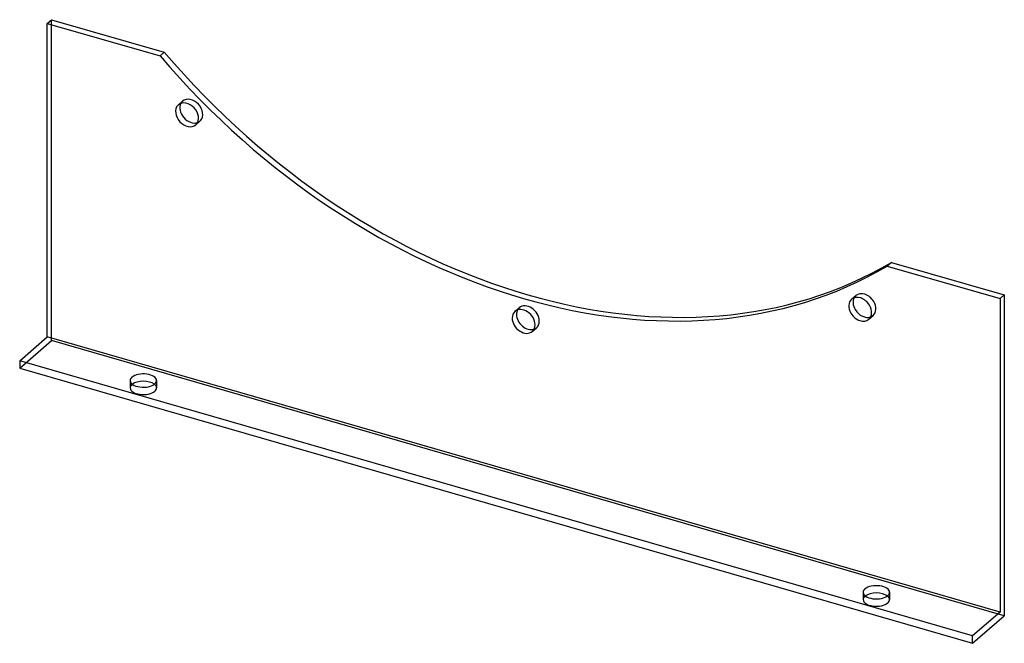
# Model space of a CAD drawing. Header units: millimetres. Extents: x -233 to 233, y -147 to 147.
import ezdxf

# ---------------------------------------------------------------- set-up
doc = ezdxf.new("R2010")
doc.units = ezdxf.units.MM
doc.layers.add('HIDDEN', color=7, linetype='Continuous')
doc.layers.add('THICK', color=7, linetype='Continuous')

msp = doc.modelspace()

# ---------------------------------------------------------------- linework, layer by layer
at = {"layer": 'HIDDEN'}
for p, q in [((-217.67, -4.28), (-217.67, 147.27)), ((-157.67, 107.09), (-155.67, 108.83)), ((-149.48, 97.65), (-147.48, 99.38)), ((160.48, 15.25), (162.48, 16.98)), ((1.41, 9.49), (3.41, 11.22)), ((168.67, 5.8), (170.67, 7.54)), ((9.59, 0.04), (11.59, 1.77)), ((-232.67, -17.27), (-217.67, -4.28)), ((232.67, -134.28), (-217.67, -4.28)), ((-180.46, -23.18), (-180.46, -26.64)), ((-167.96, -23.18), (-167.96, -26.64)), ((165.96, -123.18), (165.96, -126.64)), ((178.46, -123.18), (178.46, -126.64))]:
    msp.add_line(p, q, dxfattribs=at)
for centre, major_axis, ratio, start_param, end_param in [((-151.57, 104.1), (-4.09, 4.72), 0.75, 0.085406, 0.286101), ((-151.57, 104.1), (-4.09, 4.72), 0.75, -0.00004, 0.085406), ((-151.57, 104.1), (-4.09, 4.72), 0.75, -3.056187, -0.00004), ((-151.57, 104.1), (-4.09, 4.72), 0.75, 2.855492, 3.141552), ((-151.57, 104.1), (-4.09, 4.72), 0.75, 3.141552, 3.226999), ((166.57, 12.26), (-4.09, 4.72), 0.75, 0.000117, 0.286101), ((166.57, 12.26), (-4.09, 4.72), 0.75, -1.79955, 0.000117), ((166.57, 12.26), (-4.09, 4.72), 0.75, -3.141476, -1.79955), ((7.5, 6.5), (-4.09, 4.72), 0.75, -0.000041, 0.286101), ((7.5, 6.5), (-4.09, 4.72), 0.75, -2.427868, -0.000041), ((7.5, 6.5), (-4.09, 4.72), 0.75, 3.141552, 3.855317), ((166.57, 12.26), (-4.09, 4.72), 0.75, 2.855492, 3.141709), ((7.5, 6.5), (-4.09, 4.72), 0.75, 2.855492, 3.141552), ((-174.21, -26.64), (6.25, 0), 0.5, 2.617994, 3.141499), ((-174.21, -26.64), (6.25, 0), 0.5, 3.141499, 5.759587), ((-174.21, -26.64), (6.25, 0), 0.5, 2.554125, 2.617994), ((-174.21, -26.64), (6.25, 0), 0.5, -0.000094, 0.587468), ((-174.21, -26.64), (6.25, 0), 0.5, -0.523599, -0.000094), ((172.21, -126.64), (6.25, 0), 0.5, 2.617994, 3.141499), ((172.21, -126.64), (6.25, 0), 0.5, 2.554125, 2.617994), ((172.21, -126.64), (6.25, 0), 0.5, -0.000094, 0.587468), ((172.21, -126.64), (6.25, 0), 0.5, 3.141499, 5.759587), ((172.21, -126.64), (6.25, 0), 0.5, -0.523599, -0.000094)]:
    msp.add_ellipse(centre, major_axis=major_axis, ratio=ratio, start_param=start_param, end_param=end_param, dxfattribs=at)
at = {"layer": 'THICK'}
for p, q in [((-219.67, 145.54), (-217.67, 147.27)), ((-219.67, -2.55), (-219.67, 145.54)), ((-219.67, 145.54), (-166.35, 130.15)), ((-217.67, 147.27), (-164.35, 131.88)), ((-166.35, 130.15), (-164.35, 131.88)), ((179.35, 32.66), (177.35, 30.93)), ((179.35, 32.66), (232.67, 17.27)), ((177.35, 30.93), (230.67, 15.54)), ((230.67, 15.54), (232.67, 17.27)), ((230.67, 15.54), (230.67, -132.55)), ((232.67, 17.27), (232.67, -134.28)), ((-232.67, -13.81), (-219.67, -2.55)), ((230.67, -132.55), (-219.67, -2.55)), ((-232.67, -13.81), (-232.67, -17.27)), ((217.67, -143.81), (-232.67, -13.81)), ((-232.67, -17.27), (217.67, -147.27)), ((230.67, -132.55), (217.67, -143.81)), ((217.67, -147.27), (232.67, -134.28)), ((217.67, -147.27), (217.67, -143.81))]:
    msp.add_line(p, q, dxfattribs=at)
for centre, major_axis, ratio, start_param, end_param in [((7.5, 277.13), (-196.4, 226.78), 0.75, 1.561786, 3.007255), ((5.5, 275.4), (196.4, -226.78), 0.75, -1.579806, -0.134338), ((-153.57, 102.37), (4.09, -4.72), 0.75, 3.141552, 3.226999), ((-153.57, 102.37), (4.09, -4.72), 0.75, 0.085406, 3.141552), ((-151.57, 104.1), (-4.09, 4.72), 0.75, 0.286101, 2.855492), ((-153.57, 102.37), (4.09, -4.72), 0.75, -3.056187, -0.00004), ((-153.57, 102.37), (4.09, -4.72), 0.75, -0.00004, 0.085406), ((164.57, 10.53), (4.09, -4.72), 0.75, -3.141476, -1.79955), ((164.57, 10.53), (4.09, -4.72), 0.75, 1.342043, 3.141709), ((166.57, 12.26), (-4.09, 4.72), 0.75, 0.286101, 1.342043), ((5.5, 4.76), (4.09, -4.72), 0.75, 3.141552, 3.855317), ((5.5, 4.76), (4.09, -4.72), 0.75, 0.713724, 3.141552), ((7.5, 6.5), (-4.09, 4.72), 0.75, 0.286101, 0.713724), ((166.57, 12.26), (-4.09, 4.72), 0.75, 1.342043, 2.855492), ((164.57, 10.53), (4.09, -4.72), 0.75, 0.000117, 1.342043), ((5.5, 4.76), (4.09, -4.72), 0.75, -2.427868, -0.000041), ((7.5, 6.5), (-4.09, 4.72), 0.75, 0.713724, 2.855492), ((164.57, 10.53), (4.09, -4.72), 0.75, -1.79955, 0.000117), ((5.5, 4.76), (4.09, -4.72), 0.75, -0.000041, 0.713724), ((-174.21, -23.18), (-6.25, 0), 0.5, -0.523599, -0.000094), ((-174.21, -23.18), (-6.25, 0), 0.5, -0.000094, 2.617994), ((-174.21, -23.18), (-6.25, 0), 0.5, 3.141499, 5.759587), ((-174.21, -23.18), (-6.25, 0), 0.5, 2.617994, 3.141499), ((-174.21, -26.64), (6.25, 0), 0.5, 0.587468, 2.554125), ((172.21, -123.18), (-6.25, 0), 0.5, 3.141499, 5.759587), ((172.21, -123.18), (-6.25, 0), 0.5, -0.000094, 2.617994), ((172.21, -123.18), (-6.25, 0), 0.5, -0.523599, -0.000094), ((172.21, -126.64), (6.25, 0), 0.5, 0.587468, 2.554125), ((172.21, -123.18), (-6.25, 0), 0.5, 2.617994, 3.141499)]:
    msp.add_ellipse(centre, major_axis=major_axis, ratio=ratio, start_param=start_param, end_param=end_param, dxfattribs=at)

doc.saveas('drawing.dxf')
